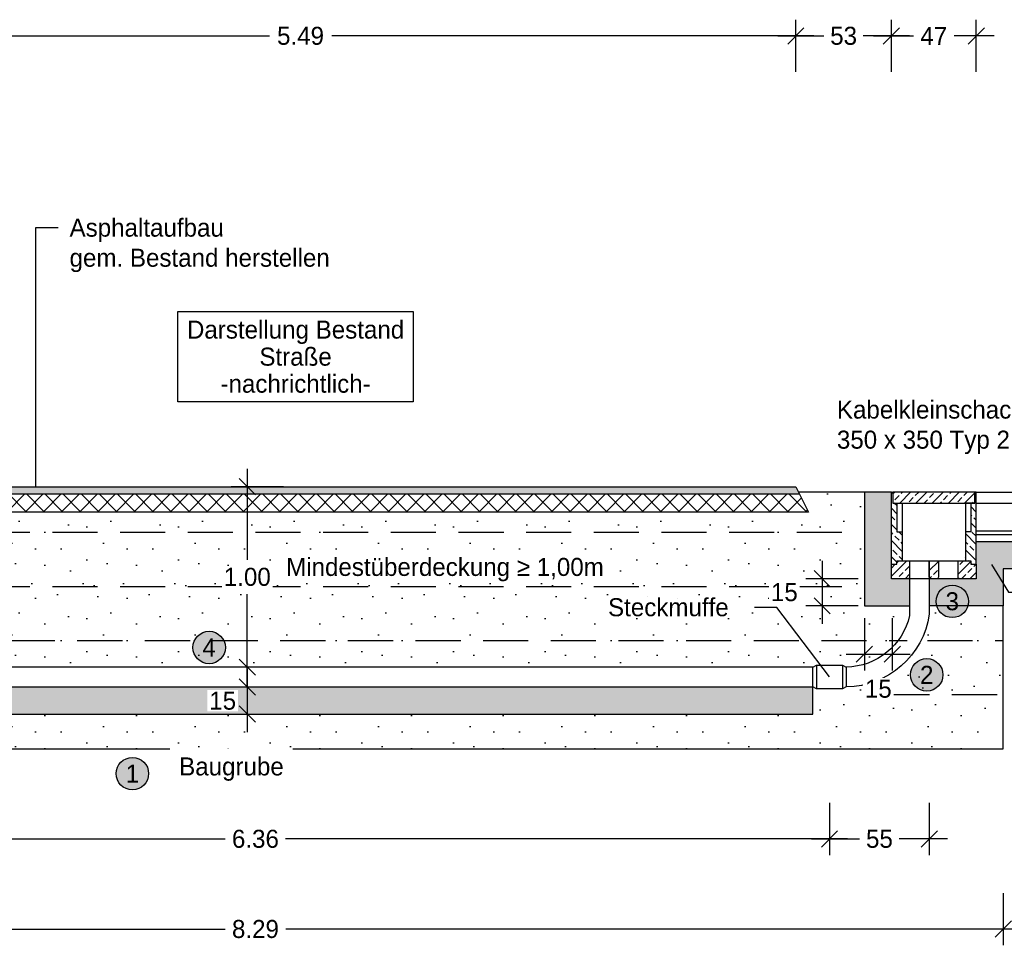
# Model space of a CAD drawing. Header units: metres. Extents: x -8 to 484, y -254 to 116.
# Tile 7 of 172: x 145.99 to 151.45, y -92.6 to -87.47. Entities that reach past the tile are written whole.
import ezdxf
from ezdxf import colors
from ezdxf.entities.mleader import LeaderData, LeaderLine
from ezdxf.math import Vec2, Vec3

# ---------------------------------------------------------------- set-up
doc = ezdxf.new("R2010")
doc.units = ezdxf.units.M
doc.linetypes.add('STRICHLINIE', pattern=[0.75, 0.5, -0.25])
for name, color, linetype in [('GTU_B_Bemaßung', 253, 'Continuous'), ('GTU_B_Beschriftung', 253, 'Continuous'), ('GTU_P', 1, 'Continuous'), ('GTU_P_Baugrube', 11, 'Continuous'), ('GTU_P_Baugrube_Bemaßung', 11, 'Continuous'), ('GTU_P_Baugrube_Beschriftung', 11, 'Continuous'), ('GTU_P_Bemaßung', 1, 'Continuous'), ('GTU_P_Beschriftung', 1, 'Continuous')]:
    doc.layers.add(name, color=color, linetype=linetype)
doc.styles.add('PROVI', font='PROVI.SHX')
doc.dimstyles.new('1zu50', dxfattribs={"dimscale": 0.5, "dimtxt": 0.2, "dimasz": 0.18, "dimexe": 0.18, "dimexo": 0.02, "dimgap": 0.09, "dimtad": 0, "dimtih": 1, "dimtoh": 1, "dimzin": 4, "dimdsep": 46, "dimtxsty": 'PROVI', "dimblk1": 'OBLIQUE', "dimblk2": 'OBLIQUE', "dimsah": 1, "dimcen": 0.3, "dimdle": 0.2, "dimclrd": 256, "dimclre": 256, "dimclrt": 256, "dimadec": 0, "dimazin": 0, "dimtfac": 1, "dimtdec": 4, "dimtofl": 0, "dimtmove": 2, "dimatfit": 3, "dimldrblk": 'NONE', "dimfxl": 0.4, "dimfxlon": 1, "dimtfill": 1, "dimtfillclr": 256, "dimtolj": 1, "dimtzin": 0, "dimlwd": -1, "dimlwe": -1, "dimarcsym": 0})
doc.dimstyles.new('1zu50 (cm)', dxfattribs={"dimscale": 0.5, "dimtxt": 0.2, "dimasz": 0.18, "dimexe": 0.18, "dimexo": 0.02, "dimgap": 0.09, "dimtad": 0, "dimtih": 1, "dimtoh": 1, "dimdec": 0, "dimlfac": 100, "dimzin": 4, "dimdsep": 46, "dimtxsty": 'PROVI', "dimblk1": 'OBLIQUE', "dimblk2": 'OBLIQUE', "dimsah": 1, "dimcen": 0.3, "dimdle": 0.2, "dimclrd": 256, "dimclre": 256, "dimclrt": 256, "dimadec": 0, "dimazin": 0, "dimtfac": 1, "dimtdec": 4, "dimtofl": 0, "dimtmove": 2, "dimatfit": 3, "dimldrblk": 'NONE', "dimfxl": 0.4, "dimfxlon": 1, "dimtfill": 1, "dimtfillclr": 256, "dimtolj": 1, "dimtzin": 0, "dimlwd": -1, "dimlwe": -1, "dimarcsym": 0})
pattern_1 = [(45, (-40.98976, 10.93253), (-0.04490128, 0.04490128), []), (45, (-40.94486, 10.93253), (-0.04490128, 0.04490128), [0.03175, -0.015875])]
pattern_2 = [(0, (140.30536, -172.9005), (0, 0.508), [0, -0.508]), (0, (140.4679, -172.89035), (0, 0.508), [0, -0.508]), (0, (140.3765, -172.7786), (0, 0.508), [0, -0.508]), (0, (140.48824, -172.6973), (0, 0.508), [0, -0.508]), (0, (140.35616, -172.66683), (0, 0.508), [0, -0.508]), (0, (140.3968, -172.5449), (0, 0.508), [0, -0.508]), (0, (140.3257, -172.4535), (0, 0.508), [0, -0.508]), (0, (140.48824, -172.46363), (0, 0.508), [0, -0.508]), (0, (140.61016, -172.4433), (0, 0.508), [0, -0.508]), (0, (140.6711, -172.56523), (0, 0.508), [0, -0.508]), (0, (140.7727, -172.5754), (0, 0.508), [0, -0.508]), (0, (140.7727, -172.7583), (0, 0.508), [0, -0.508]), (0, (140.6813, -172.81923), (0, 0.508), [0, -0.508]), (0, (140.53904, -172.78875), (0, 0.508), [0, -0.508]), (0, (140.6305, -172.6973), (0, 0.508), [0, -0.508]), (0, (140.53904, -172.6059), (0, 0.508), [0, -0.508]), (0, (140.7524, -172.89035), (0, 0.508), [0, -0.508])]

# ---------------------------------------------------------------- blocks, each defined once
blk = doc.blocks.new('GTU_Kls Typ 2')
h = blk.add_hatch()
h.set_pattern_fill('ANSI33', color=256, scale=0.01, angle=156.5422)
h.set_pattern_definition([(135, (-40.98976, 10.93253), (-0.04490128, -0.04490128), []), (135, (-40.98976, 10.977434), (-0.04490128, -0.04490128), [0.03175, -0.015875])])
h.paths.add_polyline_path([(0.175, -0.22), (0.205, -0.22), (0.205, -0.06), (0.2275, -0.06), (0.2275, 0), (0.235, 0), (0.235, -0.4), (0.205, -0.4), (0.205, -0.38), (0.175, -0.38)])
h.paths.add_polyline_path([(-0.235, 0), (-0.2275, 0), (-0.2275, -0.06), (-0.205, -0.06), (-0.205, -0.22), (-0.175, -0.22), (-0.175, -0.38), (-0.205, -0.38), (-0.205, -0.4), (-0.235, -0.4)])
h = blk.add_hatch()
h.set_pattern_fill('ANSI33', color=256, scale=0.01, angle=66.5422)
h.set_pattern_definition(pattern_1)
h.paths.add_polyline_path([(0.235, -0.48), (0.235, -0.4), (0.205, -0.4), (0.205, -0.38), (0.135, -0.38), (0.135, -0.472, 0.414214), (0.143, -0.48)])
h.paths.add_polyline_path([(-0.205, -0.38), (-0.205, -0.4), (-0.235, -0.4), (-0.235, -0.48), (-0.143, -0.48, 0.414214), (-0.135, -0.472), (-0.135, -0.38)])
h.paths.add_polyline_path([(0.22, -0.06), (0.2275, 0), (-0.2275, 0), (-0.22, -0.06)])
h = blk.add_hatch()
h.set_pattern_fill('ANSI33', color=256, scale=0.01, angle=66.5422)
h.set_pattern_definition(pattern_1)
h.paths.add_polyline_path([(0.025, -0.472, -0.414214), (0.017, -0.48), (0, -0.48), (-0.017, -0.48, -0.414214), (-0.025, -0.472), (-0.025, -0.38), (0, -0.38), (0.025, -0.38)])
at = {"flags": 128}
for points in [[(-0.235, -0.4), (-0.235, 0), (-0.2275, 0), (-0.2275, -0.06), (-0.175, -0.06), (-0.175, -0.38)], [(0.2275, 0), (-0.2275, 0), (-0.2275, -0.06), (0.2275, -0.06), (0.2275, 0)], [(0.235, -0.4), (0.235, 0), (0.2275, 0), (0.2275, -0.06), (0.175, -0.06), (0.175, -0.38)], [(-0.205, -0.06), (-0.205, -0.22), (-0.175, -0.22)], [(0.205, -0.06), (0.205, -0.22), (0.175, -0.22)]]:
    blk.add_lwpolyline(points, dxfattribs=at)
blk.add_lwpolyline([(-0.235, -0.48), (-0.235, -0.4), (-0.205, -0.4), (-0.205, -0.38), (0, -0.38), (0.205, -0.38), (0.205, -0.4), (0.235, -0.4), (0.235, -0.48), (0.113, -0.48), (0.017, -0.48), (0, -0.48), (-0.017, -0.48), (-0.113, -0.48)], close=True, dxfattribs=at)
for points in [[(-0.135, -0.38), (-0.135, -0.472, -0.414214), (-0.143, -0.48)], [(-0.017, -0.48, -0.414214), (-0.025, -0.472), (-0.025, -0.38)], [(0.025, -0.38), (0.025, -0.472, -0.414214), (0.017, -0.48)], [(0.143, -0.48, -0.414214), (0.135, -0.472), (0.135, -0.38)]]:
    blk.add_lwpolyline(points, format="xyb", dxfattribs=at)
blk = doc.blocks.new('_None')
blk = doc.blocks.new('_OBLIQUE')
at = {"color": 0, "linetype": 'ByBlock'}
blk.add_line((-0.5, -0.5), (0.5, 0.5), dxfattribs=at)
blk = doc.blocks.new('*D484')
at = {"layer": 'Defpoints', "color": 0, "linetype": 'Continuous'}
for p in [(143.15, -91.51), (151.44, -91.51), (151.44, -92.51)]:
    blk.add_point(p, dxfattribs=at)
at = {"layer": 'GTU_P_Baugrube_Bemaßung', "linetype": 'Continuous'}
for p, q in [((143.15, -92.31), (143.15, -92.6)), ((151.44, -92.31), (151.44, -92.6)), ((143.05, -92.51), (147.1273, -92.51)), ((151.54, -92.51), (147.4628, -92.51))]:
    blk.add_line(p, q, dxfattribs=at)
at = {"layer": 'GTU_P_Baugrube_Bemaßung', "linetype": 'Continuous', "xscale": 0.09, "yscale": 0.09, "zscale": 0.09, "rotation": 180}
blk.add_blockref('_OBLIQUE', (143.15, -92.51), dxfattribs=at)
at = {"layer": 'GTU_P_Baugrube_Bemaßung', "linetype": 'Continuous', "xscale": 0.09, "yscale": 0.09, "zscale": 0.09}
blk.add_blockref('_OBLIQUE', (151.44, -92.51), dxfattribs=at)
at = {"layer": 'GTU_P_Baugrube_Bemaßung', "linetype": 'Continuous', "insert": (147.295, -92.51), "char_height": 0.1, "attachment_point": 5, "style": 'PROVI', "bg_fill": 3, "box_fill_scale": 1.1, "bg_fill_color": 256, "bg_fill_true_color": 13158600, "bg_fill_transparency": 0}
blk.add_mtext('\\A1;8.29', dxfattribs=at)
blk = doc.blocks.new('*D485')
at = {"layer": 'Defpoints', "color": 0, "linetype": 'Continuous'}
for p in [(150.29, -87.5574), (144.8, -90.0574), (150.29, -90.0574)]:
    blk.add_point(p, dxfattribs=at)
at = {"layer": 'GTU_B_Bemaßung', "linetype": 'Continuous'}
for p, q in [((144.8, -87.7574), (144.8, -87.4674)), ((150.29, -87.7574), (150.29, -87.4674)), ((144.7, -87.5574), (147.3723, -87.5574)), ((150.39, -87.5574), (147.7178, -87.5574))]:
    blk.add_line(p, q, dxfattribs=at)
at = {"layer": 'GTU_B_Bemaßung', "linetype": 'Continuous', "xscale": 0.09, "yscale": 0.09, "zscale": 0.09, "rotation": 180}
blk.add_blockref('_OBLIQUE', (144.8, -87.5574), dxfattribs=at)
at = {"layer": 'GTU_B_Bemaßung', "linetype": 'Continuous', "xscale": 0.09, "yscale": 0.09, "zscale": 0.09}
blk.add_blockref('_OBLIQUE', (150.29, -87.5574), dxfattribs=at)
at = {"layer": 'GTU_B_Bemaßung', "linetype": 'Continuous', "insert": (147.545, -87.5574), "char_height": 0.1, "attachment_point": 5, "style": 'PROVI', "bg_fill": 3, "box_fill_scale": 1.1, "bg_fill_color": 256, "bg_fill_true_color": 13158600, "bg_fill_transparency": 0}
blk.add_mtext('\\A1;5.49', dxfattribs=at)
blk = doc.blocks.new('*D487')
at = {"layer": 'Defpoints', "color": 0, "linetype": 'Continuous'}
for p in [(147.5404, -90.0574), (147.2499, -91.0574), (147.513, -91.0574)]:
    blk.add_point(p, dxfattribs=at)
at = {"layer": 'GTU_P_Bemaßung', "linetype": 'Continuous'}
for p, q in [((147.2499, -89.9574), (147.2499, -90.4623)), ((147.4499, -90.0574), (147.1599, -90.0574)), ((147.2499, -91.1574), (147.2499, -90.6525)), ((147.4499, -91.0574), (147.1599, -91.0574))]:
    blk.add_line(p, q, dxfattribs=at)
at = {"layer": 'GTU_P_Bemaßung', "linetype": 'Continuous', "xscale": 0.09, "yscale": 0.09, "zscale": 0.09}
for p, rotation in [((147.2499, -90.0574), 90), ((147.2499, -91.0574), 270)]:
    blk.add_blockref('_OBLIQUE', p, dxfattribs=dict(at, rotation=rotation))
at = {"layer": 'GTU_P_Bemaßung', "linetype": 'Continuous', "insert": (147.2499, -90.5574), "char_height": 0.1, "attachment_point": 5, "style": 'PROVI', "bg_fill": 3, "box_fill_scale": 1.1, "bg_fill_color": 256, "bg_fill_true_color": 13158600, "bg_fill_transparency": 0}
blk.add_mtext('\\A1;1.00', dxfattribs=at)
blk = doc.blocks.new('*D489')
at = {"layer": 'Defpoints', "color": 0, "linetype": 'Continuous'}
for p in [(150.82, -90.5674), (150.4362, -90.7174), (150.67, -90.7174)]:
    blk.add_point(p, dxfattribs=at)
at = {"layer": 'GTU_P_Bemaßung', "linetype": 'Continuous'}
for p, q in [((150.4362, -90.4674), (150.4362, -90.8174)), ((150.6362, -90.5674), (150.3462, -90.5674)), ((150.6362, -90.7174), (150.3462, -90.7174))]:
    blk.add_line(p, q, dxfattribs=at)
at = {"layer": 'GTU_P_Bemaßung', "linetype": 'Continuous', "xscale": 0.09, "yscale": 0.09, "zscale": 0.09}
for p, rotation in [((150.4362, -90.5674), 90), ((150.4362, -90.7174), 270)]:
    blk.add_blockref('_OBLIQUE', p, dxfattribs=dict(at, rotation=rotation))
at = {"layer": 'GTU_P_Bemaßung', "linetype": 'Continuous', "insert": (150.2265, -90.6424), "char_height": 0.1, "attachment_point": 5, "style": 'PROVI', "bg_fill": 3, "box_fill_scale": 1.1, "bg_fill_color": 256, "bg_fill_true_color": 13158600, "bg_fill_transparency": 0}
blk.add_mtext('\\A1;15', dxfattribs=at)
blk = doc.blocks.new('*D490')
at = {"layer": 'Defpoints', "color": 0, "linetype": 'Continuous'}
for p in [(144.1128, -91.1774), (150.4769, -91.1774), (150.4769, -92.01)]:
    blk.add_point(p, dxfattribs=at)
at = {"layer": 'GTU_P_Bemaßung', "linetype": 'Continuous'}
for p, q in [((144.1128, -91.81), (144.1128, -92.1)), ((150.4769, -91.81), (150.4769, -92.1)), ((144.0128, -92.01), (147.1276, -92.01)), ((150.5769, -92.01), (147.4621, -92.01))]:
    blk.add_line(p, q, dxfattribs=at)
at = {"layer": 'GTU_P_Bemaßung', "linetype": 'Continuous', "xscale": 0.09, "yscale": 0.09, "zscale": 0.09, "rotation": 180}
blk.add_blockref('_OBLIQUE', (144.1128, -92.01), dxfattribs=at)
at = {"layer": 'GTU_P_Bemaßung', "linetype": 'Continuous', "xscale": 0.09, "yscale": 0.09, "zscale": 0.09}
blk.add_blockref('_OBLIQUE', (150.4769, -92.01), dxfattribs=at)
at = {"layer": 'GTU_P_Bemaßung', "linetype": 'Continuous', "insert": (147.2949, -92.01), "char_height": 0.1, "attachment_point": 5, "style": 'PROVI', "bg_fill": 3, "box_fill_scale": 1.1, "bg_fill_color": 256, "bg_fill_true_color": 13158600, "bg_fill_transparency": 0}
blk.add_mtext('\\A1;6.36', dxfattribs=at)
blk = doc.blocks.new('*D491')
at = {"layer": 'Defpoints', "color": 0, "linetype": 'Continuous'}
for p in [(151.03, -90.9535), (150.4769, -91.2724), (151.03, -92.01)]:
    blk.add_point(p, dxfattribs=at)
at = {"layer": 'GTU_P_Bemaßung', "linetype": 'Continuous'}
for p, q in [((150.4769, -91.81), (150.4769, -92.1)), ((151.03, -91.81), (151.03, -92.1)), ((150.3769, -92.01), (150.6432, -92.01)), ((151.13, -92.01), (150.8637, -92.01))]:
    blk.add_line(p, q, dxfattribs=at)
at = {"layer": 'GTU_P_Bemaßung', "linetype": 'Continuous', "xscale": 0.09, "yscale": 0.09, "zscale": 0.09, "rotation": 180}
blk.add_blockref('_OBLIQUE', (150.4769, -92.01), dxfattribs=at)
at = {"layer": 'GTU_P_Bemaßung', "linetype": 'Continuous', "xscale": 0.09, "yscale": 0.09, "zscale": 0.09}
blk.add_blockref('_OBLIQUE', (151.03, -92.01), dxfattribs=at)
at = {"layer": 'GTU_P_Bemaßung', "linetype": 'Continuous', "insert": (150.7535, -92.01), "char_height": 0.1, "attachment_point": 5, "style": 'PROVI', "bg_fill": 3, "box_fill_scale": 1.1, "bg_fill_color": 256, "bg_fill_true_color": 13158600, "bg_fill_transparency": 0}
blk.add_mtext('\\A1;55', dxfattribs=at)
blk = doc.blocks.new('*D493')
at = {"layer": 'Defpoints', "color": 0, "linetype": 'Continuous'}
for p in [(150.67, -90.5674), (150.8247, -90.5674), (150.8247, -90.9854)]:
    blk.add_point(p, dxfattribs=at)
at = {"layer": 'GTU_P_Bemaßung', "linetype": 'Continuous'}
for p, q in [((150.67, -90.7854), (150.67, -91.0754)), ((150.8247, -90.7854), (150.8247, -91.0754)), ((150.57, -90.9854), (150.9247, -90.9854))]:
    blk.add_line(p, q, dxfattribs=at)
at = {"layer": 'GTU_P_Bemaßung', "linetype": 'Continuous', "xscale": 0.09, "yscale": 0.09, "zscale": 0.09, "rotation": 180}
blk.add_blockref('_OBLIQUE', (150.67, -90.9854), dxfattribs=at)
at = {"layer": 'GTU_P_Bemaßung', "linetype": 'Continuous', "xscale": 0.09, "yscale": 0.09, "zscale": 0.09}
blk.add_blockref('_OBLIQUE', (150.8247, -90.9854), dxfattribs=at)
at = {"layer": 'GTU_P_Bemaßung', "linetype": 'Continuous', "insert": (150.7474, -91.1779), "char_height": 0.1, "attachment_point": 5, "style": 'PROVI', "bg_fill": 3, "box_fill_scale": 1.1, "bg_fill_color": 256, "bg_fill_true_color": 13158600, "bg_fill_transparency": 0}
blk.add_mtext('\\A1;15', dxfattribs=at)
blk = doc.blocks.new('*D495')
at = {"layer": 'Defpoints', "color": 0, "linetype": 'Continuous'}
for p in [(150.82, -87.5574), (150.29, -90.0574), (150.82, -90.0874)]:
    blk.add_point(p, dxfattribs=at)
at = {"layer": 'GTU_P_Bemaßung', "linetype": 'Continuous'}
for p, q in [((150.29, -87.7574), (150.29, -87.4674)), ((150.82, -87.7574), (150.82, -87.4674)), ((150.19, -87.5574), (150.446, -87.5574)), ((150.92, -87.5574), (150.6641, -87.5574))]:
    blk.add_line(p, q, dxfattribs=at)
at = {"layer": 'GTU_P_Bemaßung', "linetype": 'Continuous', "xscale": 0.09, "yscale": 0.09, "zscale": 0.09, "rotation": 180}
blk.add_blockref('_OBLIQUE', (150.29, -87.5574), dxfattribs=at)
at = {"layer": 'GTU_P_Bemaßung', "linetype": 'Continuous', "xscale": 0.09, "yscale": 0.09, "zscale": 0.09}
blk.add_blockref('_OBLIQUE', (150.82, -87.5574), dxfattribs=at)
at = {"layer": 'GTU_P_Bemaßung', "linetype": 'Continuous', "insert": (150.555, -87.5574), "char_height": 0.1, "attachment_point": 5, "style": 'PROVI', "bg_fill": 3, "box_fill_scale": 1.1, "bg_fill_color": 256, "bg_fill_true_color": 13158600, "bg_fill_transparency": 0}
blk.add_mtext('\\A1;53', dxfattribs=at)
blk = doc.blocks.new('*D496')
at = {"layer": 'Defpoints', "color": 0, "linetype": 'Continuous'}
for p in [(151.29, -87.5574), (150.82, -90.0874), (151.29, -90.0874)]:
    blk.add_point(p, dxfattribs=at)
at = {"layer": 'GTU_P_Bemaßung', "linetype": 'Continuous'}
for p, q in [((150.82, -87.7574), (150.82, -87.4674)), ((151.29, -87.7574), (151.29, -87.4674)), ((150.72, -87.5574), (150.942, -87.5574)), ((151.39, -87.5574), (151.168, -87.5574))]:
    blk.add_line(p, q, dxfattribs=at)
at = {"layer": 'GTU_P_Bemaßung', "linetype": 'Continuous', "xscale": 0.09, "yscale": 0.09, "zscale": 0.09, "rotation": 180}
blk.add_blockref('_OBLIQUE', (150.82, -87.5574), dxfattribs=at)
at = {"layer": 'GTU_P_Bemaßung', "linetype": 'Continuous', "xscale": 0.09, "yscale": 0.09, "zscale": 0.09}
blk.add_blockref('_OBLIQUE', (151.29, -87.5574), dxfattribs=at)
at = {"layer": 'GTU_P_Bemaßung', "linetype": 'Continuous', "insert": (151.055, -87.5574), "char_height": 0.1, "attachment_point": 5, "style": 'PROVI', "bg_fill": 3, "box_fill_scale": 1.1, "bg_fill_color": 256, "bg_fill_true_color": 13158600, "bg_fill_transparency": 0}
blk.add_mtext('\\A1;47', dxfattribs=at)
blk = doc.blocks.new('*D498')
at = {"layer": 'Defpoints', "color": 0, "linetype": 'Continuous'}
for p in [(147.2499, -91.1674), (147.2499, -91.3174), (147.2499, -91.3174)]:
    blk.add_point(p, dxfattribs=at)
at = {"layer": 'GTU_P_Bemaßung', "linetype": 'Continuous'}
for p, q in [((147.2499, -91.0674), (147.2499, -91.4174)), ((147.2599, -91.1674), (147.3399, -91.1674)), ((147.2599, -91.3174), (147.3399, -91.3174))]:
    blk.add_line(p, q, dxfattribs=at)
at = {"layer": 'GTU_P_Bemaßung', "linetype": 'Continuous', "xscale": 0.09, "yscale": 0.09, "zscale": 0.09}
for p, rotation in [((147.2499, -91.1674), 90.00000000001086), ((147.2499, -91.3174), 270.0000000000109)]:
    blk.add_blockref('_OBLIQUE', p, dxfattribs=dict(at, rotation=rotation))
at = {"layer": 'GTU_P_Bemaßung', "linetype": 'Continuous', "insert": (147.1134, -91.2441), "char_height": 0.1, "attachment_point": 5, "style": 'PROVI', "bg_fill": 3, "box_fill_scale": 1.1, "bg_fill_color": 256, "bg_fill_true_color": 13158600, "bg_fill_transparency": 0}
blk.add_mtext('\\A1;15', dxfattribs=at)

msp = doc.modelspace()

# ---------------------------------------------------------------- hatches: boundary and pattern name
at = {"layer": 'GTU_P', "linetype": 'Continuous'}
h = msp.add_hatch(dxfattribs=at)
h.set_pattern_fill('INSULATION', color=256, scale=0.02, style=0)
h.set_pattern_definition([(45, (89.19474, -164.621814), (-0.050289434, 0.050289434), []), (135, (89.19474, -164.621814), (-0.050289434, -0.050289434), [])])
h.paths.add_polyline_path([(144.78, -90.0974), (144.73, -90.1974), (150.36, -90.1974), (150.31, -90.0974)])
msp.add_hatch(color=256, dxfattribs=at).paths.add_polyline_path([(144.78, -90.0974), (150.31, -90.0974), (150.29, -90.0574), (144.8, -90.0574)])
h = msp.add_hatch(dxfattribs=at)
h.set_pattern_fill('DOTS2', color=256, scale=0.005, style=0)
h.set_pattern_definition([(0, (132.36012, -893.95365), (0, 0.127), [0, -0.127]), (0, (132.40076, -893.95111), (0, 0.127), [0, -0.127]), (0, (132.3779, -893.92317), (0, 0.127), [0, -0.127]), (0, (132.40584, -893.90285), (0, 0.127), [0, -0.127]), (0, (132.37282, -893.89523), (0, 0.127), [0, -0.127]), (0, (132.38298, -893.86475), (0, 0.127), [0, -0.127]), (0, (132.3652, -893.84189), (0, 0.127), [0, -0.127]), (0, (132.40584, -893.84443), (0, 0.127), [0, -0.127]), (0, (132.43632, -893.83935), (0, 0.127), [0, -0.127]), (0, (132.45156, -893.86983), (0, 0.127), [0, -0.127]), (0, (132.47696, -893.87237), (0, 0.127), [0, -0.127]), (0, (132.47696, -893.91809), (0, 0.127), [0, -0.127]), (0, (132.4541, -893.93333), (0, 0.127), [0, -0.127]), (0, (132.41854, -893.92571), (0, 0.127), [0, -0.127]), (0, (132.4414, -893.90285), (0, 0.127), [0, -0.127]), (0, (132.41854, -893.87999), (0, 0.127), [0, -0.127]), (0, (132.47188, -893.95111), (0, 0.127), [0, -0.127])])
h.paths.add_polyline_path([(150.67, -90.7174), (150.92, -90.7174), (150.92, -90.5674), (150.82, -90.5674), (150.82, -90.4874), (150.82, -90.0874), (150.67, -90.0874)])
h.paths.add_polyline_path([(151.03, -90.5674), (151.03, -90.7174), (151.1386, -90.7174), (151.08, -90.5674), (151.072, -90.5674), (151.038, -90.5674)])
h.paths.add_polyline_path([(151.08, -90.5674), (151.1386, -90.7174), (151.44, -90.7174), (151.44, -90.5124), (153.79, -90.5124), (153.79, -90.3624), (151.29, -90.3624), (151.29, -90.5674)])
at = {"layer": 'GTU_P_Baugrube', "linetype": 'Continuous', "transparency": 33554687}
h = msp.add_hatch(dxfattribs=at)
h.set_pattern_fill('DOTS2', color=256, scale=0.02, style=0)
h.set_pattern_definition(pattern_2)
h.paths.add_polyline_path([(143.67, -90.7174), (143.67, -90.7715, 0.347307), (144.02, -91.0574), (144.0402, -91.0468), (144.1855, -91.0468), (144.2056, -91.0574), (150.3841, -91.0574), (150.4042, -91.0468), (150.5495, -91.0468), (150.5697, -91.0574, 0.346562), (150.92, -90.7715), (150.92, -90.7174), (150.67, -90.7174), (150.67, -90.0874), (150.305, -90.0874), (150.36, -90.1974), (144.73, -90.1974), (144.785, -90.0874), (143.92, -90.0874), (143.92, -90.7174)])
h = msp.add_hatch(dxfattribs=at)
h.set_pattern_fill('DOTS2', color=256, scale=0.02, style=0)
h.set_pattern_definition(pattern_2)
h.paths.add_polyline_path([(144.02, -91.1674, -0.371558), (143.56, -90.7635), (143.56, -90.7174), (143.15, -90.7174), (143.15, -91.51), (151.44, -91.51), (151.44, -90.7174), (151.03, -90.7174), (151.03, -90.7635, -0.370985), (150.5697, -91.1674), (150.5495, -91.1774), (150.4042, -91.1774), (150.3841, -91.1674), (150.3841, -91.3174), (144.2056, -91.3174), (144.2056, -91.1674), (144.1855, -91.1774), (144.0402, -91.1774)])
at = {"layer": 'GTU_P_Beschriftung', "true_color": 0xffffff}
msp.add_hatch(color=7, dxfattribs=at).paths.add_polyline_path([(151.2474, -90.6929, 1), (151.0674, -90.6929, 1)])

# ---------------------------------------------------------------- linework, layer by layer
at = {"layer": 'GTU_P'}
for p, q in [((144.78, -90.0974), (150.31, -90.0974)), ((151.29, -90.1474), (151.79, -90.1474)), ((151.29, -90.3024), (151.79, -90.3024)), ((151.29, -90.3214), (151.79, -90.3214)), ((150.3841, -91.0574), (144.2056, -91.0574)), ((150.4042, -91.0468), (150.4042, -91.1774)), ((150.5495, -91.0468), (150.5495, -91.1774))]:
    msp.add_line(p, q, dxfattribs=at)
at = {"layer": 'GTU_P', "linetype": 'Continuous'}
msp.add_line((150.67, -90.0874), (150.305, -90.0874), dxfattribs=at)
at = {"layer": 'GTU_P'}
for points in [[(150.36, -90.1974), (144.73, -90.1974), (144.73, -90.1974), (144.8, -90.0574), (150.29, -90.0574)], [(151.29, -90.0874), (151.79, -90.0874), (151.79, -90.3624), (151.29, -90.3624)], [(150.5495, -91.1774), (150.4042, -91.1774), (150.3841, -91.1674), (150.3841, -91.0574), (150.4042, -91.0468), (150.5495, -91.0468), (150.5697, -91.0574), (150.5697, -91.1674)]]:
    msp.add_lwpolyline(points, close=True, dxfattribs=at)
at = {"layer": 'GTU_P', "linetype": 'Continuous'}
for points in [[(150.82, -90.0874), (150.67, -90.0874), (150.67, -90.7174), (150.92, -90.7174)], [(153.79, -90.5124), (151.44, -90.5124), (151.44, -90.7174), (151.03, -90.7174)]]:
    msp.add_lwpolyline(points, dxfattribs=at)
for points in [[(150.92, -90.4674), (150.92, -90.7715, -0.346562), (150.5697, -91.0574)], [(151.03, -90.4674), (151.03, -90.7635, -0.370985), (150.5697, -91.1674)]]:
    msp.add_lwpolyline(points, format="xyb", dxfattribs=at)
at = {"layer": 'GTU_P_Baugrube', "linetype": 'STRICHLINIE', "ltscale": 0.5}
for p, q in [((143.92, -90.31), (150.67, -90.31)), ((143.92, -90.61), (150.67, -90.61)), ((143.6825, -90.91), (150.9075, -90.91)), ((151.0198, -90.91), (151.44, -90.91)), ((150.7807, -91.21), (151.44, -91.21))]:
    msp.add_line(p, q, dxfattribs=at)
at = {"layer": 'GTU_P_Baugrube', "linetype": 'Continuous'}
msp.add_lwpolyline([(143.15, -90.7174), (143.15, -91.51), (151.44, -91.51), (151.44, -90.7174)], dxfattribs=at)
at = {"layer": 'GTU_P_Beschriftung'}
msp.add_circle((151.1574, -90.6929, 23875.401), 0.09, dxfattribs=at)

# ---------------------------------------------------------------- block references
at = {"layer": 'GTU_P', "linetype": 'Continuous'}
msp.add_blockref('GTU_Kls Typ 2', (151.055, -90.0874), dxfattribs=at)

# ---------------------------------------------------------------- texts
at = {"layer": 'GTU_B_Beschriftung', "insert": (147.5175, -89.3366), "char_height": 0.1, "attachment_point": 5, "line_spacing_factor": 0.9, "style": 'PROVI', "bg_fill": 19, "box_fill_scale": 1.5, "bg_fill_color": 1, "bg_fill_transparency": 0}
msp.add_mtext('Darstellung Bestand\\PStraße\\P-nachrichtlich-', dxfattribs=at)
at = {"layer": 'GTU_P_Baugrube_Beschriftung', "color": 11, "insert": (146.8722, -91.5581), "char_height": 0.1, "attachment_point": 1, "style": 'PROVI', "bg_fill": 2}
msp.add_mtext('Baugrube', dxfattribs=at)
at = {"layer": 'GTU_P_Beschriftung', "char_height": 0.1, "attachment_point": 5, "style": 'PROVI'}
for s, insert in [('3', (151.1574, -90.6929, 23875.401)), ('4', (147.0384, -90.9487, 23875.401))]:
    msp.add_mtext(s, dxfattribs=dict(at, insert=insert))

# ---------------------------------------------------------------- next in the draw order: dimensions: what is measured, and where the dimension line sits
at = {"layer": 'GTU_P_Baugrube_Bemaßung', "linetype": 'Continuous'}
dim = msp.add_linear_dim(base=(151.44, -92.51), p1=(143.15, -91.51), p2=(151.44, -91.51), dimstyle='1zu50', dxfattribs=at)
dim.commit()
dim.dimension.update_dxf_attribs({"geometry": '*D484', "text_midpoint": (147.295, -92.51)})

# ---------------------------------------------------------------- next in the draw order: leaders
at = {"layer": 'GTU_P_Beschriftung', "linetype": 'Continuous'}
ml = msp.add_multileader_mtext('Standard', dxfattribs=at)
ml.set_content('\\C1;Asphaltaufbau \\Pgem. Bestand herstellen ', color=256, style='PROVI')
ml.set_leader_properties(color=256, linetype='ByLayer', lineweight=-1)
ml.set_arrow_properties(name='NONE')
ml.build(insert=Vec2(0, 0))
ml.multileader.update_dxf_attribs({"dogleg_length": 0.125, "arrow_head_size": 0.0625, "scale": 0.05})
ctx = ml.context
ctx.base_point, ctx.scale, ctx.char_height, ctx.arrow_head_size, ctx.landing_gap_size, ctx.plane_origin = Vec3(146.2023, -88.6393), 0.05, 0.1, 0.0625, 0.0625, Vec3(128.0364, -889.8602)
notes = []
notes.append((ctx, [(0, (1, 1, 0), (146.0773, -88.6206), (1, 0), 0.125, [(0, [(146.0773, -90.0574)], 0, [])])]))
ctx.mtext.insert = Vec3(146.2648, -88.5706)
ctx.mtext.has_bg_fill, ctx.mtext.bg_color, ctx.mtext.bg_scale_factor, ctx.mtext.bg_transparency, ctx.mtext.use_window_bg_color = 1, -1027028792, 1, 0, 1
ml = msp.add_multileader_mtext('Standard', dxfattribs=at)
ml.set_content('KG2', color=256, style='PROVI')
ml.set_leader_properties(color=256, linetype='ByLayer', lineweight=-1)
ml.set_arrow_properties(name='NONE')
ml.build(insert=Vec2(0, 0))
ml.multileader.update_dxf_attribs({"dogleg_length": 0.125, "arrow_head_size": 0.0625, "scale": 0.05})
ctx = ml.context
ctx.base_point, ctx.scale, ctx.char_height, ctx.arrow_head_size, ctx.landing_gap_size, ctx.plane_origin = Vec3(151.532, -90.6427), 0.05, 0.1, 0.0625, 0.0625, Vec3(131.0441, -891.7499)
notes.append((ctx, [(0, (1, 1, 0), (151.4695, -90.6427), (1, 0), 0.0625, [(0, [(151.3755, -90.4875)], 0, [])])]))
ctx.mtext.insert = Vec3(151.5945, -90.5906)
ctx.mtext.has_bg_fill, ctx.mtext.bg_color, ctx.mtext.bg_scale_factor, ctx.mtext.bg_transparency, ctx.mtext.use_window_bg_color = 1, -1027028792, 1, 0, 1
ml = msp.add_multileader_mtext('Standard', dxfattribs=at)
ml.set_content('Steckmuffe', color=256, style='PROVI')
ml.set_leader_properties(color=256, linetype='ByLayer', lineweight=-1)
ml.set_arrow_properties(name='NONE')
ml.build(insert=Vec2(0, 0))
ml.multileader.update_dxf_attribs({"dogleg_length": 0.125, "arrow_head_size": 0.0625, "scale": 0.05})
ctx = ml.context
ctx.base_point, ctx.scale, ctx.char_height, ctx.arrow_head_size, ctx.landing_gap_size, ctx.plane_origin = Vec3(149.1868, -90.727), 0.05, 0.1, 0.0625, 0.0625, Vec3(130.6465, -891.3532)
notes.append((ctx, [(0, (1, 1, 0), (150.1854, -90.727), (-1, 0), 0.125, [(0, [(150.4769, -91.1122)], 0, [])])]))
ctx.mtext.insert = Vec3(149.2493, -90.6753)
ctx.mtext.has_bg_fill, ctx.mtext.bg_color, ctx.mtext.bg_scale_factor, ctx.mtext.bg_transparency, ctx.mtext.use_window_bg_color = 1, -1027028792, 1, 0, 1
for ctx, leaders in notes:
    for number, flags, end, landing, length, lines in leaders:
        leader = LeaderData()
        leader.index, (leader.has_last_leader_line, leader.has_dogleg_vector, leader.attachment_direction) = number, flags
        leader.last_leader_point, leader.dogleg_vector, leader.dogleg_length = Vec3(end), Vec3(landing), length
        for number, points, colour, breaks in lines:
            line = LeaderLine()
            line.index, line.vertices, line.color, line.breaks = number, Vec3.list(points), colors.encode_raw_color(colour), breaks
            leader.lines.append(line)
        ctx.leaders.append(leader)

# ---------------------------------------------------------------- next in the draw order: dimensions: what is measured, and where the dimension line sits
at = {"layer": 'GTU_B_Bemaßung', "linetype": 'Continuous'}
dim = msp.add_linear_dim(base=(150.29, -87.5574), p1=(144.8, -90.0574), p2=(150.29, -90.0574), dimstyle='1zu50', dxfattribs=at)
dim.commit()
dim.dimension.update_dxf_attribs({"geometry": '*D485', "text_midpoint": (147.545, -87.5574)})
at = {"layer": 'GTU_P_Bemaßung', "linetype": 'Continuous'}
dim = msp.add_linear_dim(base=(150.4362, -90.7174), p1=(150.82, -90.5674), p2=(150.67, -90.7174), angle=90, dimstyle='1zu50 (cm)', dxfattribs=at)
dim.commit()
dim.dimension.update_dxf_attribs({"geometry": '*D489', "text_midpoint": (150.2265, -90.6424)})

# ---------------------------------------------------------------- next in the draw order: dimensions: what is measured, and where the dimension line sits
dim = msp.add_linear_dim(base=(150.82, -87.5574), p1=(150.29, -90.0574), p2=(150.82, -90.0874), dimstyle='1zu50 (cm)', dxfattribs=at)
dim.commit()
dim.dimension.update_dxf_attribs({"geometry": '*D495', "text_midpoint": (150.555, -87.5574)})
dim = msp.add_linear_dim(base=(147.2499, -91.0574), p1=(147.5404, -90.0574), p2=(147.513, -91.0574), angle=90, dimstyle='1zu50', dxfattribs=at)
dim.commit()
dim.dimension.update_dxf_attribs({"geometry": '*D487', "text_midpoint": (147.2499, -90.5574)})

# ---------------------------------------------------------------- next in the draw order: hatches: boundary and pattern name
at = {"layer": 'GTU_P_Beschriftung', "true_color": 0xffffff}
msp.add_hatch(color=7, dxfattribs=at).paths.add_polyline_path([(147.1284, -90.9487, 1), (146.9484, -90.9487, 1)])

# ---------------------------------------------------------------- next in the draw order: linework, layer by layer
at = {"layer": 'GTU_P_Beschriftung'}
msp.add_circle((147.0384, -90.9487, 23875.401), 0.09, dxfattribs=at)

# ---------------------------------------------------------------- next in the draw order: texts
at = {"layer": 'GTU_P_Beschriftung', "insert": (147.4651, -90.4518), "char_height": 0.1, "attachment_point": 1, "style": 'PROVI', "bg_fill": 3, "box_fill_scale": 1, "bg_fill_color": 256, "bg_fill_true_color": 13158600, "bg_fill_transparency": 0}
msp.add_mtext('Mindestüberdeckung ≥ 1,00m ', dxfattribs=at)

# ---------------------------------------------------------------- next in the draw order: dimensions: what is measured, and where the dimension line sits
at = {"layer": 'GTU_P_Bemaßung', "linetype": 'Continuous'}
for base, p1, p2, dimstyle, picture, middle in [((151.29, -87.5574), (150.82, -90.0874), (151.29, -90.0874), '1zu50 (cm)', '*D496', (151.055, -87.5574)), ((150.4769, -92.01), (144.1128, -91.1774), (150.4769, -91.1774), '1zu50', '*D490', (147.2949, -92.01))]:
    dim = msp.add_linear_dim(base=base, p1=p1, p2=p2, dimstyle=dimstyle, dxfattribs=at)
    dim.commit()
    dim.dimension.update_dxf_attribs({"geometry": picture, "text_midpoint": middle})

# ---------------------------------------------------------------- next in the draw order: hatches: boundary and pattern name
at = {"layer": 'GTU_P_Baugrube_Bemaßung', "true_color": 0xffffff}
msp.add_hatch(color=7, dxfattribs=at).paths.add_polyline_path([(146.7031, -91.6481, 1), (146.5231, -91.6481, 1)])

# ---------------------------------------------------------------- next in the draw order: linework, layer by layer
at = {"layer": 'GTU_P_Baugrube_Bemaßung'}
msp.add_circle((146.6131, -91.6481), 0.09, dxfattribs=at)

# ---------------------------------------------------------------- next in the draw order: texts
at = {"layer": 'GTU_P_Baugrube_Bemaßung', "insert": (146.6131, -91.6481), "char_height": 0.1, "attachment_point": 5, "style": 'PROVI'}
msp.add_mtext('1', dxfattribs=at)
at = {"layer": 'GTU_P_Beschriftung', "insert": (150.5178, -89.8763), "char_height": 0.1, "attachment_point": 7, "style": 'PROVI', "bg_fill": 3, "box_fill_scale": 1, "bg_fill_color": 256, "bg_fill_true_color": 13158600, "bg_fill_transparency": 0}
msp.add_mtext('Kabelkleinschacht\\P350 x 350 Typ 2', dxfattribs=at)

# ---------------------------------------------------------------- next in the draw order: dimensions: what is measured, and where the dimension line sits
at = {"layer": 'GTU_P_Bemaßung', "linetype": 'Continuous'}
dim = msp.add_linear_dim(base=(151.03, -92.01), p1=(150.4769, -91.2724), p2=(151.03, -90.9535), dimstyle='1zu50 (cm)', dxfattribs=at)
dim.commit()
dim.dimension.update_dxf_attribs({"geometry": '*D491', "text_midpoint": (150.7535, -92.01)})

# ---------------------------------------------------------------- next in the draw order: hatches: boundary and pattern name
at = {"layer": 'GTU_P'}
h = msp.add_hatch(dxfattribs=at)
h.set_pattern_fill('SCREED', color=256, scale=0.02, angle=45, style=0)
h.set_pattern_definition([(45, (140.28504, -172.91067), (0.5388154, 0.8980256), [-0.127, 0, -0.381, 0]), (45, (140.27606, -172.9017), (0.5388154, 0.8980256), [-0.0508, 0, -0.1778, 0, -0.09144, 0, -0.381, 0]), (45, (140.26708, -172.89271), (0.5388154, 0.8980256), [-0.0254, 0, -0.127, 0, -0.127, 0, -0.2794, 0, -0.09144, 0]), (45, (140.2581, -172.88373), (0.5388154, 0.8980256), [-0.09144, 0, -0.4064, 0]), (45, (140.24912, -172.87475), (0.5388154, 0.8980256), [-0.3048, 0, -0.3048, 0]), (45, (140.24014, -172.86577), (0.5388154, 0.8980256), [-0.4318, 0]), (45, (140.23116, -172.8568), (0.5388154, 0.8980256), [-0.127, 0, -0.5588, 0]), (45, (140.22218, -172.84781), (0.5388154, 0.8980256), [-0.1778, 0, -0.1016, 0]), (45, (140.2132, -172.83883), (0.5388154, 0.8980256), [-0.254, 0]), (45, (140.19524, -172.82087), (0.5388154, 0.8980256), [-0.03556, 0, -0.381, 0, -0.2286, 0]), (45, (140.18626, -172.8119), (0.5388154, 0.8980256), [-0.0508, 0, -0.00508, 0, -0.127, 0]), (45, (140.17727, -172.8029), (0.5388154, 0.8980256), [-0.0254, 0, -0.3302, 0, -0.381, 0]), (45, (140.1683, -172.79393), (0.5388154, 0.8980256), [-0.254, 0]), (45, (140.15931, -172.78495), (0.5388154, 0.8980256), [-0.127, 0, -0.5334, 0]), (45, (140.14135, -172.767), (0.5388154, 0.8980256), [-0.6096, 0]), (45, (140.13237, -172.758), (0.5388154, 0.8980256), [-0.127, 0, -0.01016, 0, -0.1778, 0]), (45, (140.1234, -172.74903), (0.5388154, 0.8980256), [-0.03556, 0, -0.254, 0, -0.1016, 0, -0.1778, 0, -0.2032, 0]), (45, (140.11441, -172.74005), (0.5388154, 0.8980256), [-0.0762, 0, -0.1016, 0, -0.254, 0, -0.01016, 0, -0.127, 0]), (45, (140.10543, -172.73107), (0.5388154, 0.8980256), [-0.254, 0])])
h.paths.add_polyline_path([(144.2056, -91.1674), (144.2056, -91.3174), (150.3841, -91.3174), (150.3841, -91.1674)])

# ---------------------------------------------------------------- next in the draw order: linework, layer by layer
msp.add_line((144.2056, -91.1674), (150.3841, -91.1674), dxfattribs=at)
msp.add_lwpolyline([(144.2056, -91.1674), (144.2056, -91.3174), (150.3841, -91.3174), (150.3841, -91.1674)], dxfattribs=at)

# ---------------------------------------------------------------- next in the draw order: texts
at = {"layer": 'GTU_P_Beschriftung', "insert": (151.0157, -91.1002), "char_height": 0.1, "attachment_point": 5, "style": 'PROVI'}
msp.add_mtext('2', dxfattribs=at)

# ---------------------------------------------------------------- next in the draw order: dimensions: what is measured, and where the dimension line sits
at = {"layer": 'GTU_P_Bemaßung', "linetype": 'Continuous'}
dim = msp.add_linear_dim(base=(150.8247, -90.9854), p1=(150.67, -90.5674), p2=(150.8247, -90.5674), dimstyle='1zu50 (cm)', dxfattribs=at)
dim.commit()
dim.dimension.update_dxf_attribs({"geometry": '*D493', "text_midpoint": (150.7474, -91.1779), "dimtype": 160})

# ---------------------------------------------------------------- next in the draw order: hatches: boundary and pattern name
at = {"layer": 'GTU_P_Beschriftung', "true_color": 0xffffff}
msp.add_hatch(color=7, dxfattribs=at).paths.add_polyline_path([(151.1057, -91.1002, 1), (150.9257, -91.1002, 1)])

# ---------------------------------------------------------------- next in the draw order: linework, layer by layer
at = {"layer": 'GTU_P_Beschriftung'}
msp.add_circle((151.0157, -91.1002), 0.09, dxfattribs=at)

# ---------------------------------------------------------------- next in the draw order: dimensions: what is measured, and where the dimension line sits
at = {"layer": 'GTU_P_Bemaßung', "linetype": 'Continuous'}
dim = msp.add_linear_dim(base=(147.2499, -91.3174), p1=(147.2499, -91.1674), p2=(147.2499, -91.3174), angle=270, text='15', dimstyle='1zu50 (cm)', dxfattribs=at)
dim.commit()
dim.dimension.update_dxf_attribs({"geometry": '*D498', "text_midpoint": (147.1134, -91.2441), "dimtype": 161})

doc.saveas('drawing.dxf')
